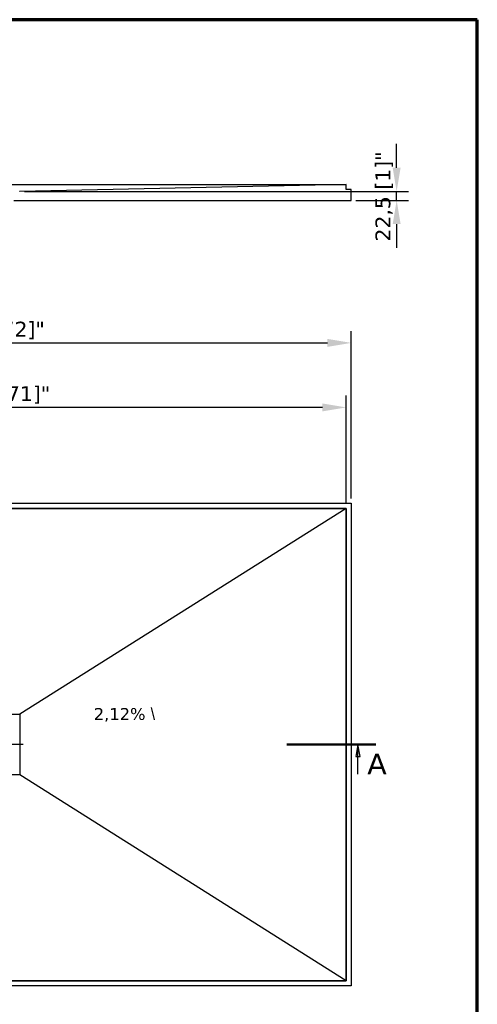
# Model space of a CAD drawing. Header units: millimetres. Extents: x -13710 to 13710, y -300 to 4365.
# Tile 12 of 13: x 1903 to 3060, y 1878 to 4365. Entities that reach past the tile are written whole.
import ezdxf

# ---------------------------------------------------------------- set-up
doc = ezdxf.new("R2010")
doc.units = ezdxf.units.MM
doc.header["$LTSCALE"] = 15
doc.linetypes.add('CHAIN', pattern=[0.3543, 0.2362, -0.0295, 0.0591, -0.0295])
doc.layers.get('0').update_dxf_attribs({"lineweight": 25})
for name, color, linetype, lineweight in [('_Sichtbarkanten', 7, 'Continuous', 25), ('Bemaßung (ISO)', 7, 'Continuous', 25), ('Mittelpunktmarkierung (ISO)', 7, 'Continuous', 25), ('Rahmen (ISO)', 7, 'Continuous', 70), ('Schnittlinie (ISO)', 7, 'CHAIN', 25), ('Symbol (ISO)', 7, 'Continuous', 25)]:
    doc.layers.add(name, color=color, linetype=linetype, lineweight=lineweight)
doc.styles.add('Bezeichnungstext (DIN)', font='verdana.ttf')
doc.styles.add('Notiztext (ISO)', font='verdana.ttf')
doc.styles.add('Pfeiltext', font='verdana.ttf')
doc.dimstyles.new('wedi A-Kon_F&E', dxfattribs={"dimscale": 15, "dimtxt": 2.5, "dimasz": 4, "dimexe": 2, "dimexo": 0.8, "dimgap": 0.3, "dimtad": 1, "dimdec": 1, "dimrnd": 1e-08, "dimtxsty": 'Notiztext (ISO)', "dimcen": 0.09, "dimclrd": 7, "dimclre": 7, "dimclrt": 256, "dimadec": 0, "dimazin": 2, "dimtfac": 0.6, "dimtmove": 0, "dimatfit": 3, "dimfxl": 1, "dimtolj": 1, "dimlwd": -1, "dimlwe": -1, "dimarcsym": 0})

# ---------------------------------------------------------------- blocks, each defined once
blk = doc.blocks.new('Ränder wedi_Zeichnungsrahmen')
at = {"layer": 'Rahmen (ISO)'}
for p, q in [((204, 291), (20, 291)), ((204, 6), (204, 291))]:
    blk.add_line(p, q, dxfattribs=at)
blk = doc.blocks.new('2DTransSchnitt0')
at = {"layer": 'Schnittlinie (ISO)', "linetype": 'Continuous', "lineweight": 50}
for p, q in [((56.52, 168.91), (71.52, 168.91)), ((171.89, 168.91), (186.89, 168.91))]:
    blk.add_line(p, q, dxfattribs=at)
at = {"layer": 'Schnittlinie (ISO)', "linetype": 'Continuous'}
for p, q in [((59.52, 168.91), (59.17, 166.91)), ((59.52, 166.91), (59.52, 168.91)), ((59.87, 166.91), (59.52, 168.91)), ((183.89, 168.91), (183.54, 166.91)), ((183.89, 166.91), (183.89, 168.91)), ((184.24, 166.91), (183.89, 168.91)), ((59.17, 166.91), (59.87, 166.91)), ((59.52, 163.91), (59.52, 166.91)), ((183.54, 166.91), (184.24, 166.91)), ((183.89, 163.91), (183.89, 166.91))]:
    blk.add_line(p, q, dxfattribs=at)
at = {"layer": 'Schnittlinie (ISO)', "linetype": 'Continuous', "flags": 128}
for points in [[(59.87, 166.91), (59.52, 168.91), (59.17, 166.91), (59.87, 166.91)], [(184.24, 166.91), (183.89, 168.91), (183.54, 166.91), (184.24, 166.91)]]:
    blk.add_lwpolyline(points, dxfattribs=at)
at = {"layer": 'Schnittlinie (ISO)'}
for points in [[(59.87, 166.91), (59.52, 168.91), (59.17, 166.91), (59.87, 166.91)], [(184.24, 166.91), (183.89, 168.91), (183.54, 166.91), (184.24, 166.91)]]:
    blk.add_solid(points, dxfattribs=at)
at = {"layer": 'Schnittlinie (ISO)', "char_height": 3.5, "attachment_point": 7, "style": 'Bezeichnungstext (DIN)'}
for insert in [(54.79, 163.91), (185.45, 163.91)]:
    blk.add_mtext('A', dxfattribs=dict(at, insert=insert))
blk = doc.blocks.new('*D31')
at = {"layer": 'Bemaßung (ISO)', "color": 7, "transparency": 16777216}
for p, q in [((913.2, 3155.2), (913.2, 3578.5)), ((2741.2, 3155.2), (2741.2, 3578.5)), ((973.2, 3548.5), (2681.2, 3548.5))]:
    blk.add_line(p, q, dxfattribs=at)
for points in [[(973.2, 3558.5), (973.2, 3538.5), (913.2, 3548.5)], [(2681.2, 3558.5), (2681.2, 3538.5), (2741.2, 3548.5)]]:
    blk.add_solid(points, dxfattribs=at)
at = {"layer": 'Defpoints', "color": 0, "transparency": 16777216}
for p in [(2741.2, 3548.5), (913.2, 3143.2), (2741.2, 3143.2)]:
    blk.add_point(p, dxfattribs=at)
at = {"layer": 'Bemaßung (ISO)', "transparency": 16777216, "insert": (1690.2, 3602), "char_height": 37.5, "attachment_point": 1, "style": 'Notiztext (ISO)'}
blk.add_mtext('\\A1;1828 [72]"', dxfattribs=at)
blk = doc.blocks.new('*D33')
at = {"layer": 'Bemaßung (ISO)', "color": 7, "transparency": 16777216}
for p, q in [((925.9, 3142.5), (925.9, 3415.5)), ((2728.5, 3142.5), (2728.5, 3415.5)), ((2668.5, 3385.5), (985.9, 3385.5))]:
    blk.add_line(p, q, dxfattribs=at)
for points in [[(985.9, 3395.5), (985.9, 3375.5), (925.9, 3385.5)], [(2668.5, 3395.5), (2668.5, 3375.5), (2728.5, 3385.5)]]:
    blk.add_solid(points, dxfattribs=at)
at = {"layer": 'Defpoints', "color": 0, "transparency": 16777216}
for p in [(925.9, 3385.5), (925.9, 3130.5), (2728.5, 3130.5)]:
    blk.add_point(p, dxfattribs=at)
at = {"layer": 'Bemaßung (ISO)', "transparency": 16777216, "insert": (1654.7, 3439.1), "char_height": 37.5, "attachment_point": 1, "style": 'Notiztext (ISO)'}
blk.add_mtext('\\A1;1802,6 [71]"', dxfattribs=at)
blk = doc.blocks.new('*D34')
at = {"layer": 'Bemaßung (ISO)', "color": 7, "transparency": 16777216}
for p, q in [((2856.1, 3991.1), (2856.1, 4051.1)), ((1915.7, 3931.1), (2886.1, 3931.1)), ((2856.1, 3908.6), (2856.1, 3931.1)), ((2753.2, 3908.6), (2886.1, 3908.6)), ((2856.1, 3848.6), (2856.1, 3788.6))]:
    blk.add_line(p, q, dxfattribs=at)
for points in [[(2846.1, 3991.1), (2866.1, 3991.1), (2856.1, 3931.1)], [(2846.1, 3848.6), (2866.1, 3848.6), (2856.1, 3908.6)]]:
    blk.add_solid(points, dxfattribs=at)
at = {"layer": 'Defpoints', "color": 0, "transparency": 16777216}
for p in [(1903.7, 3931.1), (2856.1, 3931.1), (2741.2, 3908.6)]:
    blk.add_point(p, dxfattribs=at)
at = {"layer": 'Bemaßung (ISO)', "transparency": 16777216, "insert": (2802.5, 3804.7), "char_height": 37.5, "attachment_point": 1, "rotation": 90, "style": 'Notiztext (ISO)'}
blk.add_mtext('\\A1;22,5 [1]"', dxfattribs=at)

msp = doc.modelspace()

# ---------------------------------------------------------------- linework, layer by layer
at = {"layer": '_Sichtbarkanten'}
for p, q in [((925.95, 3948.59), (2728.53, 3948.59)), ((1903.73, 3931.09), (1902.74, 3931.09)), ((2728.53, 3948.59), (1903.73, 3931.09)), ((2728.54, 3948.59), (2728.53, 3948.59)), ((2728.54, 3935.89), (2728.54, 3948.59)), ((2741.24, 3935.89), (2728.54, 3935.89)), ((2741.24, 3908.59), (2741.24, 3935.89)), ((1888.24, 3908.59), (2741.24, 3908.59)), ((913.24, 3143.2), (2741.24, 3143.2)), ((2741.24, 3143.2), (2741.24, 1924.2)), ((2728.54, 3130.5), (925.94, 3130.5)), ((925.95, 3130.48), (2728.53, 3130.48)), ((2728.53, 3130.48), (1903.73, 2610.18)), ((2728.53, 3130.48), (2728.53, 1936.92)), ((2728.54, 1936.9), (2728.54, 3130.5)), ((1750.75, 2610.18), (1903.73, 2610.18)), ((1903.73, 2610.18), (1903.73, 2457.22)), ((1903.73, 2457.22), (1750.75, 2457.22)), ((2728.53, 1936.92), (1903.73, 2457.22)), ((2741.24, 1924.2), (913.24, 1924.2)), ((925.94, 1936.9), (2728.54, 1936.9)), ((2728.53, 1936.92), (925.95, 1936.92))]:
    msp.add_line(p, q, dxfattribs=at)
at = {"layer": 'Mittelpunktmarkierung (ISO)', "linetype": 'CHAIN', "ltscale": 12.593609}
msp.add_line((1912.24, 2533.7), (1742.24, 2533.7), dxfattribs=at)

# ---------------------------------------------------------------- block references
at = {"xscale": 15, "yscale": 15, "zscale": 15}
msp.add_blockref('Ränder wedi_Zeichnungsrahmen', (0, 0), dxfattribs=at)
at = {"layer": 'Schnittlinie (ISO)', "xscale": 15, "yscale": 15, "zscale": 15}
msp.add_blockref('2DTransSchnitt0', (0, 0), dxfattribs=at)

# ---------------------------------------------------------------- texts
at = {"layer": 'Symbol (ISO)', "insert": (2090.56, 2625.98), "char_height": 30, "width": 287.7764, "attachment_point": 1, "style": 'Pfeiltext'}
msp.add_mtext('\\fVerdana|b0|i0;\\H30.0000;2,12% \\fAIGDT|b0|i0;\\H30.0000;\\\\', dxfattribs=at)

# ---------------------------------------------------------------- dimensions: what is measured, and where the dimension line sits
at = {"layer": 'Bemaßung (ISO)', "color": 7}
for base, p1, p2, angle, override, picture, middle in [((2856.1, 3931.09), (2741.24, 3908.59), (1903.73, 3931.09), 90, {"dimgap": 0.3, "dimdec": 1, "dimtol": 0, "dimlim": 0, "dimtp": 0, "dimtm": 0, "dimtdec": 2, "dimtofl": 1, "dimatfit": 1}, '*D34', (2856.1, 3919.84)), ((2741.24, 3548.46), (913.24, 3143.2), (2741.24, 3143.2), 180, {"dimgap": 0.3, "dimdec": 1, "dimtol": 0, "dimlim": 0, "dimtp": 0, "dimtm": 0, "dimtdec": 2, "dimtofl": 0, "dimatfit": 1}, '*D31', (1827.24, 3548.46)), ((925.94, 3385.5), (2728.54, 3130.5), (925.94, 3130.5), 180, {"dimgap": 0.3, "dimdec": 1, "dimtol": 0, "dimlim": 0, "dimtp": 0, "dimtm": 0, "dimtdec": 2, "dimtofl": 0, "dimatfit": 1}, '*D33', (1817.57, 3385.5))]:
    dim = msp.add_linear_dim(base=base, p1=p1, p2=p2, angle=angle, text='<>"', dimstyle='wedi A-Kon_F&E', override=override, dxfattribs=at)
    dim.commit()
    dim.dimension.update_dxf_attribs({"geometry": picture, "text_midpoint": middle, "dimtype": 160})

doc.saveas('drawing.dxf')
